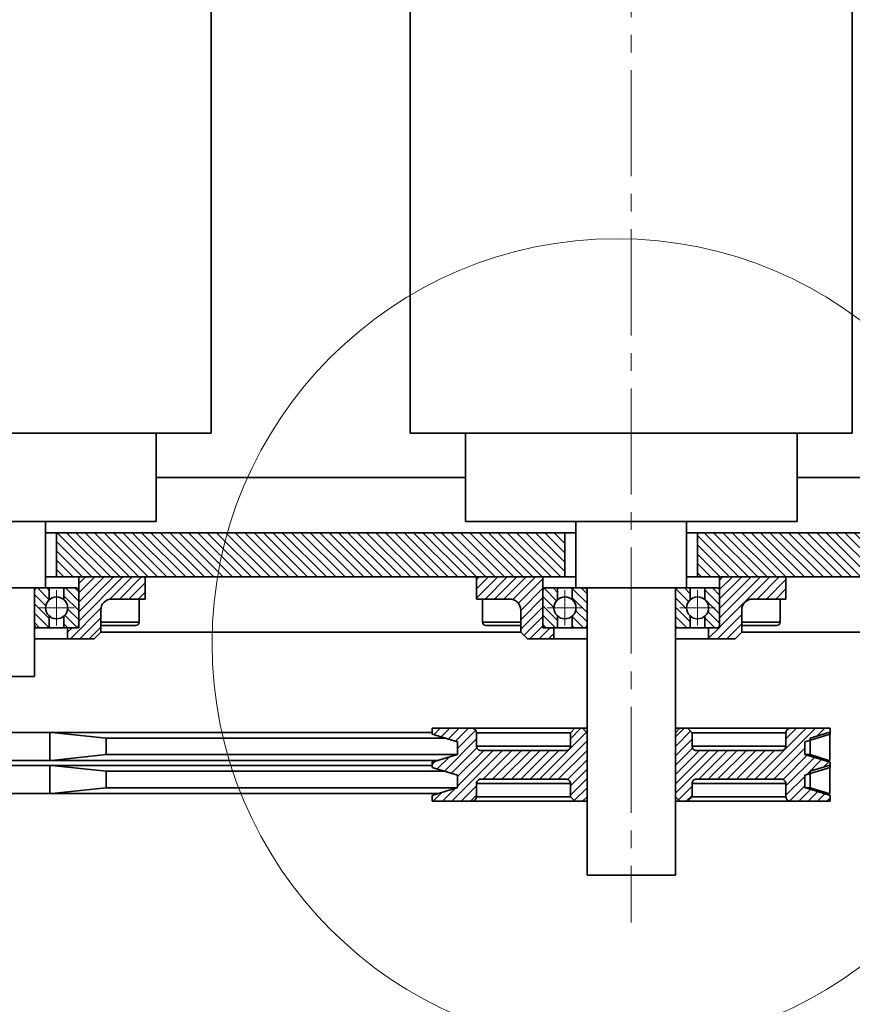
# Model space of a CAD drawing. Header units: millimetres. Extents: x -14862 to 14862, y -10512 to 10512.
# Tile 31 of 199: x -5231 to -4854, y -2929 to -2484. Entities that reach past the tile are written whole.
import ezdxf
from ezdxf.enums import TextEntityAlignment as Align

# ---------------------------------------------------------------- set-up
doc = ezdxf.new("R2010")
doc.units = ezdxf.units.MM
doc.header["$LTSCALE"] = 4
doc.linetypes.add('点画线', pattern=[18, 12, -2, 2, -2])
doc.layers.get('0').update_dxf_attribs({"lineweight": 18})
for name, color, linetype, lineweight in [('中心线层', 1, '点画线', 18), ('几何体', 7, 'Continuous', 35), ('剖面线层', 4, 'Continuous', 18), ('尺寸线层', 3, 'Continuous', 18), ('细实线层', 7, 'Continuous', 18)]:
    doc.layers.add(name, color=color, linetype=linetype, lineweight=lineweight)
doc.styles.add('标准', font='txt', dxfattribs={"width": 0.667})
doc.dimstyles.new('GB_尺寸', dxfattribs={"dimtxt": 3.5, "dimasz": 4, "dimexe": 2, "dimexo": 0, "dimtad": 1, "dimdsep": 46, "dimtxsty": '标准', "dimblk": '_CAXARROW', "dimcen": 0, "dimdle": 8, "dimazin": 2, "dimtfac": 0.7071067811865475, "dimtdec": 3, "dimtmove": 2, "dimatfit": 3, "dimfxl": 0, "dimfrac": 2, "dimtolj": 1, "dimarcsym": 0})
pattern_1 = [(135, (0, 0), (-2.121320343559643, -2.121320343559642), [])]
pattern_2 = [(45, (0, 0), (-2.121320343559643, 2.121320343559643), [])]

# ---------------------------------------------------------------- blocks, each defined once
blk = doc.blocks.new('*X153')
at = {"layer": '尺寸线层'}
for points in [[(-6748.859211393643, -3869.613896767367), (-6648.859211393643, -3882.113896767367), (-6648.859211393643, -3857.113896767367)], [(-3793.859249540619, -3869.613896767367), (-3893.859249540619, -3882.113896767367), (-3893.859249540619, -3857.113896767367)]]:
    blk.add_hatch(color=0, dxfattribs=at).paths.add_polyline_path(points, flags=0)
at = {"layer": '尺寸线层', "color": 0}
for p, q in [((-6748.859211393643, -1465.880196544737), (-6748.859211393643, -3919.613896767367)), ((-3793.859249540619, -2668.380212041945), (-3793.859249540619, -3919.613896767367)), ((-3793.859249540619, -3869.613896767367), (-6748.859211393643, -3869.613896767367))]:
    blk.add_line(p, q, dxfattribs=at)
at = {"layer": '尺寸线层', "color": 0, "insert": (-5245.645714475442, -3810.727723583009), "char_height": 87.5, "width": 340.002318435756, "attachment_point": 5, "line_spacing_factor": 1.150569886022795, "style": '标准'}
blk.add_mtext('\\T1.1;2955', dxfattribs=at)
blk = doc.blocks.new('_CAXARROW')
blk.add_hatch(color=0).paths.add_polyline_path([(0, 0), (-1, 0.125), (-1, -0.125)], flags=0)
blk = doc.blocks.new('*X154')
at = {"layer": '尺寸线层'}
for points in [[(-7288.85917324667, -4141.05043083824), (-7188.85917324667, -4128.55043083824), (-7188.85917324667, -4153.55043083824)], [(-2288.859411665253, -4141.05043083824), (-2388.859411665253, -4128.55043083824), (-2388.859411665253, -4153.55043083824)]]:
    blk.add_hatch(color=0, dxfattribs=at).paths.add_polyline_path(points, flags=0)
at = {"layer": '尺寸线层', "color": 0}
for p, q in [((-7288.85917324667, -1465.880196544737), (-7288.85917324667, -4191.05043083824)), ((-2288.859411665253, -1465.880196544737), (-2288.859411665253, -4191.05043083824)), ((-7288.85917324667, -4141.05043083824), (-2288.859411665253, -4141.05043083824))]:
    blk.add_line(p, q, dxfattribs=at)
at = {"layer": '尺寸线层', "color": 0, "insert": (-4788.85929195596, -4082.164257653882), "char_height": 87.5, "width": 340.654413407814, "attachment_point": 5, "line_spacing_factor": 1.150569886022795, "style": '标准'}
blk.add_mtext('\\T1.1;5000', dxfattribs=at)
blk = doc.blocks.new('*X155')
at = {"layer": '尺寸线层'}
for points in [[(-11533.85905880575, -4572.856782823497), (-11433.85905880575, -4560.356782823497), (-11433.85905880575, -4585.356782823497)], [(-2288.859411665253, -4572.856782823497), (-2388.859411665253, -4560.356782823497), (-2388.859411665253, -4585.356782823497)]]:
    blk.add_hatch(color=0, dxfattribs=at).paths.add_polyline_path(points, flags=0)
at = {"layer": '尺寸线层', "color": 0}
for p, q in [((-2288.859411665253, -1465.880196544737), (-2288.859411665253, -4622.856782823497)), ((-11533.85905880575, -2690.880190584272), (-11533.85905880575, -4622.856782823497)), ((-11533.85905880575, -4572.856782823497), (-2288.859411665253, -4572.856782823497))]:
    blk.add_line(p, q, dxfattribs=at)
at = {"layer": '尺寸线层', "color": 0, "insert": (-6911.359234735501, -4513.97060963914), "char_height": 87.5, "width": 341.3065083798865, "attachment_point": 5, "line_spacing_factor": 1.150569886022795, "style": '标准'}
blk.add_mtext('\\T1.1;9245', dxfattribs=at)
blk = doc.blocks.new('*X162')
at = {"layer": '细实线层', "color": 0, "linetype": 'ByBlock', "lineweight": -2}
for p, q in [((144.6367356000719, -112.2446746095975), (315.6215580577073, -244.9366610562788)), ((315.6215580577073, -244.9366610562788), (404.904030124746, -244.9366610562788))]:
    blk.add_line(p, q, dxfattribs=at)
blk.add_circle((0, 0), 183.0809991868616, dxfattribs=at)
at = {"layer": '尺寸线层', "color": 0, "linetype": 'ByBlock', "lineweight": -2, "style": '标准', "width": 0.667}
blk.add_text('B', height=62.5, dxfattribs=at).set_placement((360.2627940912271, -163.6866610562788), align=Align.TOP_CENTER)

msp = doc.modelspace()

# ---------------------------------------------------------------- hatches: boundary and pattern name
at = {"layer": '剖面线层'}
h = msp.add_hatch(dxfattribs=at)
h.set_pattern_fill('无图案', color=256, style=0, pattern_type=0)
h.set_pattern_definition(pattern_1)
h.paths.add_polyline_path([(-6229.873463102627, -2735.880177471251), (-6229.873463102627, -2715.880196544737), (-6143.859669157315, -2715.880196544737), (-6143.859669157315, -2735.880177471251), (-6153.858944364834, -2735.880177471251), (-6183.859631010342, -2735.880177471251)], flags=0)
h.paths.add_polyline_path([(-6083.859249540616, -2735.880177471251), (-6083.859249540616, -2715.880196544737), (-5853.859707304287, -2715.880196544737), (-5853.859707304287, -2735.880177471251), (-5863.858982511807, -2735.880177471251), (-5893.859669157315, -2735.880177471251), (-6043.859287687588, -2735.880177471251), (-6073.85902065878, -2735.880177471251)], flags=0)
h.paths.add_polyline_path([(-5793.859287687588, -2735.880177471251), (-5793.859287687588, -2715.880196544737), (-5563.85974545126, -2715.880196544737), (-5563.85974545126, -2735.880177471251), (-5573.85902065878, -2735.880177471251), (-5603.859707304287, -2735.880177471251), (-5753.859325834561, -2735.880177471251), (-5783.859058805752, -2735.880177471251)], flags=0)
h.paths.add_polyline_path([(-5503.859325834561, -2735.880177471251), (-5503.859325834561, -2715.880196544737), (-5273.858829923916, -2715.880196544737), (-5273.858829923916, -2735.880177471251), (-5283.859058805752, -2735.880177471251), (-5313.85974545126, -2735.880177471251), (-5463.859363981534, -2735.880177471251), (-5493.859096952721, -2735.880177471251)], flags=0)
h.paths.add_polyline_path([(-5213.859363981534, -2735.880177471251), (-5213.859363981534, -2715.880196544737), (-4983.858868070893, -2715.880196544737), (-4983.858868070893, -2735.880177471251), (-4993.859096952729, -2735.880177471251), (-5023.85882992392, -2735.880177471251), (-5173.859402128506, -2735.880177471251), (-5203.859135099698, -2735.880177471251)], flags=0)
h.paths.add_polyline_path([(-4923.85940212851, -2735.880177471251), (-4923.85940212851, -2715.880196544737), (-4788.57879299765, -2715.880196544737), (-4788.57879299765, -2735.880177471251), (-4883.859440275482, -2735.880177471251), (-4913.859173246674, -2735.880177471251)], flags=0)
h = msp.add_hatch(dxfattribs=at)
h.set_pattern_fill('无图案', color=256, style=0, pattern_type=0)
h.set_pattern_definition(pattern_2)
edge = h.paths.add_edge_path(flags=0)
edge.add_line((-5203.85902065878, -2757.780175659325), (-5203.85902065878, -2741.98017642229))
edge.add_line((-5203.85902065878, -2741.98017642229), (-5203.85902065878, -2735.880177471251))
edge.add_line((-5203.85902065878, -2735.880177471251), (-5173.859287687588, -2735.880177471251))
edge.add_line((-5173.859287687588, -2735.880177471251), (-5173.859287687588, -2745.880227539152))
edge.add_line((-5173.859287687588, -2745.880227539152), (-5176.522900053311, -2745.880227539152))
edge.add_line((-5176.522900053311, -2745.880227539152), (-5188.859631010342, -2745.880227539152))
edge.add_arc((-5188.859168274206, -2750.880804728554), 5.000577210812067, 90.0053019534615, 179.9933320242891)
edge.add_line((-5193.859745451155, -2750.880222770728), (-5193.85974545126, -2756.380181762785))
edge.add_line((-5193.85974545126, -2756.380181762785), (-5193.85974545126, -2757.625442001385))
edge.add_line((-5193.85974545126, -2757.625442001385), (-5193.85974545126, -2760.880213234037))
edge.add_line((-5193.85974545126, -2760.880213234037), (-5195.859282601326, -2762.880187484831))
edge.add_line((-5195.859282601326, -2762.880187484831), (-5196.859051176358, -2763.880174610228))
edge.add_line((-5196.859051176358, -2763.880174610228), (-5208.859135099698, -2763.880174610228))
edge.add_line((-5208.859135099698, -2763.880174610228), (-5208.859135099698, -2758.880179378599))
edge.add_line((-5208.859135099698, -2758.880179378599), (-5204.959560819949, -2758.880179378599))
edge.add_line((-5204.959560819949, -2758.880179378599), (-5203.85902065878, -2758.880179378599))
edge.add_line((-5203.85902065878, -2758.880179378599), (-5203.85902065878, -2757.780175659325))
h = msp.add_hatch(dxfattribs=at)
h.set_pattern_fill('无图案', color=256, style=0, pattern_type=0)
h.set_pattern_definition(pattern_2)
edge = h.paths.add_edge_path(flags=0)
edge.add_line((-4993.859478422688, -2757.780175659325), (-4993.859478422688, -2741.98017642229))
edge.add_line((-4993.859478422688, -2741.98017642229), (-4993.859478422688, -2735.880177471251))
edge.add_line((-4993.859478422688, -2735.880177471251), (-5023.859211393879, -2735.880177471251))
edge.add_line((-5023.859211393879, -2735.880177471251), (-5023.859211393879, -2745.880227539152))
edge.add_line((-5023.859211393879, -2745.880227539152), (-5021.195599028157, -2745.880227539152))
edge.add_line((-5021.195599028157, -2745.880227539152), (-5008.858868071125, -2745.880227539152))
edge.add_arc((-5008.859330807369, -2750.880804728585), 5.00057721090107, 0.00666797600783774, 89.9946980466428)
edge.add_line((-5003.858753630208, -2750.880222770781), (-5003.858753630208, -2756.380181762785))
edge.add_line((-5003.858753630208, -2756.380181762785), (-5003.858753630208, -2757.625442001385))
edge.add_line((-5003.858753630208, -2757.625442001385), (-5003.858753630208, -2760.880213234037))
edge.add_line((-5003.858753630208, -2760.880213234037), (-5001.859216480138, -2762.880187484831))
edge.add_line((-5001.859216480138, -2762.880187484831), (-5000.85944790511, -2763.880174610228))
edge.add_line((-5000.85944790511, -2763.880174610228), (-4988.85936398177, -2763.880174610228))
edge.add_line((-4988.85936398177, -2763.880174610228), (-4988.85936398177, -2758.880179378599))
edge.add_line((-4988.85936398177, -2758.880179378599), (-4992.758938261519, -2758.880179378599))
edge.add_line((-4992.758938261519, -2758.880179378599), (-4993.859478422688, -2758.880179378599))
edge.add_line((-4993.859478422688, -2758.880179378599), (-4993.859478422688, -2757.780175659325))
h = msp.add_hatch(dxfattribs=at)
h.set_pattern_fill('无图案', color=256, style=0, pattern_type=0)
h.set_pattern_definition(pattern_2)
edge = h.paths.add_edge_path(flags=0)
edge.add_line((-4913.859020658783, -2757.780175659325), (-4913.859020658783, -2741.98017642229))
edge.add_line((-4913.859020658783, -2741.98017642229), (-4913.859020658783, -2735.880177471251))
edge.add_line((-4913.859020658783, -2735.880177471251), (-4883.859287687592, -2735.880177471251))
edge.add_line((-4883.859287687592, -2735.880177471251), (-4883.859287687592, -2745.880227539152))
edge.add_line((-4883.859287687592, -2745.880227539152), (-4886.522900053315, -2745.880227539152))
edge.add_line((-4886.522900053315, -2745.880227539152), (-4898.859631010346, -2745.880227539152))
edge.add_arc((-4898.859168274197, -2750.880804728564), 5.000577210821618, 90.00530195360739, 179.9933320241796)
edge.add_line((-4903.859745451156, -2750.880222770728), (-4903.859745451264, -2756.380181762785))
edge.add_line((-4903.859745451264, -2756.380181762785), (-4903.859745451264, -2757.625442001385))
edge.add_line((-4903.859745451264, -2757.625442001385), (-4903.859745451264, -2760.880213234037))
edge.add_line((-4903.859745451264, -2760.880213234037), (-4905.859282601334, -2762.880187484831))
edge.add_line((-4905.859282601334, -2762.880187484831), (-4906.859051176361, -2763.880174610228))
edge.add_line((-4906.859051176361, -2763.880174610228), (-4918.859135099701, -2763.880174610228))
edge.add_line((-4918.859135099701, -2763.880174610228), (-4918.859135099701, -2758.880179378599))
edge.add_line((-4918.859135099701, -2758.880179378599), (-4914.959560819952, -2758.880179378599))
edge.add_line((-4914.959560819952, -2758.880179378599), (-4913.859020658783, -2758.880179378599))
edge.add_line((-4913.859020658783, -2758.880179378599), (-4913.859020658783, -2757.780175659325))
h = msp.add_hatch(dxfattribs=at)
h.set_pattern_fill('无图案', color=256, style=0, pattern_type=0)
h.set_pattern_definition(pattern_1)
edge = h.paths.add_edge_path(flags=0)
edge.add_line((-5223.85881710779, -2757.780175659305), (-5223.85881710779, -2741.980176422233))
edge.add_line((-5223.85881710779, -2741.980176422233), (-5223.85881710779, -2740.880172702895))
edge.add_line((-5223.85881710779, -2740.880172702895), (-5222.759230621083, -2740.880172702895))
edge.add_arc((-5222.760103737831, -2741.978886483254), 1.098714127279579, 89.95446867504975, 180.0672677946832)
edge.add_line((-5223.858817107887, -2741.980176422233), (-5223.85881710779, -2740.880172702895))
edge.add_line((-5223.85881710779, -2740.880172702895), (-5222.759230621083, -2740.880172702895))
edge.add_line((-5222.759230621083, -2740.880172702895), (-5217.19263363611, -2740.880172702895))
edge.add_line((-5217.19263363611, -2740.880172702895), (-5217.19263363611, -2746.166615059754))
edge.add_arc((-5213.859205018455, -2749.880205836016), 4.990240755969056, 131.9120853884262, 180.0000000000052)
edge.add_arc((-5213.859205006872, -2749.880205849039), 4.990240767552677, 179.9999998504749, 228.0879152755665)
edge.add_line((-5217.192633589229, -2753.593796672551), (-5217.19263363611, -2758.880179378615))
edge.add_line((-5217.19263363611, -2758.880179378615), (-5218.858702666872, -2758.880179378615))
edge.add_line((-5218.858702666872, -2758.880179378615), (-5222.759230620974, -2758.880179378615))
edge.add_arc((-5222.760205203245, -2757.781567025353), 1.098612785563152, 179.9274362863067, 270.0508272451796)
h = msp.add_hatch(dxfattribs=at)
h.set_pattern_fill('无图案', color=256, style=0, pattern_type=0)
h.set_pattern_definition(pattern_1)
edge = h.paths.add_edge_path(flags=0)
edge.add_line((-5203.859592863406, -2757.780175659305), (-5203.859592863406, -2741.980176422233))
edge.add_line((-5203.859592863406, -2741.980176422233), (-5203.859592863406, -2740.880172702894))
edge.add_line((-5203.859592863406, -2740.880172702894), (-5204.959179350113, -2740.880172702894))
edge.add_arc((-5204.958306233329, -2741.978886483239), 1.098714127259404, 359.9327322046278, 450.0455313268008)
edge.add_line((-5203.859592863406, -2741.980176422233), (-5203.859592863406, -2740.880172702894))
edge.add_line((-5203.859592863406, -2740.880172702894), (-5204.959179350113, -2740.880172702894))
edge.add_line((-5204.959179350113, -2740.880172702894), (-5210.525776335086, -2740.880172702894))
edge.add_line((-5210.525776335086, -2740.880172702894), (-5210.525776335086, -2746.166615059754))
edge.add_arc((-5213.859204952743, -2749.88020583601), 4.990240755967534, 0, 48.08791469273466)
edge.add_arc((-5213.859204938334, -2749.880205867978), 4.990240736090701, 311.912084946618, 359.9999999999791)
edge.add_line((-5210.525776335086, -2753.593796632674), (-5210.525776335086, -2758.880179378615))
edge.add_line((-5210.525776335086, -2758.880179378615), (-5208.859707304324, -2758.880179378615))
edge.add_line((-5208.859707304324, -2758.880179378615), (-5204.959179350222, -2758.880179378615))
edge.add_arc((-5204.958204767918, -2757.781567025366), 1.098612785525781, 269.949172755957, 360.0725637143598)
h = msp.add_hatch(dxfattribs=at)
h.set_pattern_fill('无图案', color=256, style=0, pattern_type=0)
h.set_pattern_definition(pattern_1)
edge = h.paths.add_edge_path(flags=0)
edge.add_line((-4993.858982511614, -2757.780175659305), (-4993.858982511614, -2741.980176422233))
edge.add_line((-4993.858982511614, -2741.980176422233), (-4993.858982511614, -2740.880172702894))
edge.add_line((-4993.858982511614, -2740.880172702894), (-4992.759396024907, -2740.880172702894))
edge.add_arc((-4992.760269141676, -2741.978886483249), 1.098714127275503, 89.95446867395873, 180.067267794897)
edge.add_line((-4993.858982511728, -2741.980176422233), (-4993.858982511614, -2740.880172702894))
edge.add_line((-4993.858982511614, -2740.880172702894), (-4992.759396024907, -2740.880172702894))
edge.add_line((-4992.759396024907, -2740.880172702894), (-4987.192799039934, -2740.880172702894))
edge.add_line((-4987.192799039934, -2740.880172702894), (-4987.192799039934, -2746.166615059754))
edge.add_arc((-4983.859370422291, -2749.880205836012), 4.990240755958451, 131.9120853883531, 180.000000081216)
edge.add_arc((-4983.859370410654, -2749.880205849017), 4.990240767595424, 179.9999999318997, 228.0879151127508)
edge.add_line((-4987.192799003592, -2753.593796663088), (-4987.192799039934, -2758.880179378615))
edge.add_line((-4987.192799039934, -2758.880179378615), (-4988.858868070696, -2758.880179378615))
edge.add_line((-4988.858868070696, -2758.880179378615), (-4992.759396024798, -2758.880179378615))
edge.add_arc((-4992.760370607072, -2757.781567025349), 1.098612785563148, 179.9274362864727, 270.0508272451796)
h = msp.add_hatch(dxfattribs=at)
h.set_pattern_fill('无图案', color=256, style=0, pattern_type=0)
h.set_pattern_definition(pattern_1)
edge = h.paths.add_edge_path(flags=0)
edge.add_line((-4973.85975826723, -2757.780175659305), (-4973.85975826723, -2741.980176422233))
edge.add_line((-4973.85975826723, -2741.980176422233), (-4973.85975826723, -2740.880172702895))
edge.add_line((-4973.85975826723, -2740.880172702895), (-4974.959344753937, -2740.880172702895))
edge.add_arc((-4974.958471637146, -2741.978886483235), 1.098714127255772, 359.9327322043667, 450.0455313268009)
edge.add_line((-4973.85975826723, -2741.980176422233), (-4973.85975826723, -2740.880172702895))
edge.add_line((-4973.85975826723, -2740.880172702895), (-4974.959344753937, -2740.880172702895))
edge.add_line((-4974.959344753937, -2740.880172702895), (-4980.52594173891, -2740.880172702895))
edge.add_line((-4980.52594173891, -2740.880172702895), (-4980.52594173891, -2746.166615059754))
edge.add_arc((-4983.859370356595, -2749.880205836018), 4.990240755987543, 5.221211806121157e-12, 48.08791469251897)
edge.add_arc((-4983.859370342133, -2749.880205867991), 4.990240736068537, 311.9120849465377, 360.0000000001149)
edge.add_line((-4980.52594173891, -2753.593796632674), (-4980.52594173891, -2758.880179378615))
edge.add_line((-4980.52594173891, -2758.880179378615), (-4978.859872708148, -2758.880179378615))
edge.add_line((-4978.859872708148, -2758.880179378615), (-4974.959344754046, -2758.880179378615))
edge.add_arc((-4974.958370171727, -2757.781567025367), 1.09861278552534, 269.9491727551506, 360.0725637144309)
h = msp.add_hatch(dxfattribs=at)
h.set_pattern_fill('无图案', color=256, style=0, pattern_type=0)
h.set_pattern_definition(pattern_1)
edge = h.paths.add_edge_path(flags=0)
edge.add_line((-4933.858817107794, -2757.780175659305), (-4933.858817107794, -2741.980176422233))
edge.add_line((-4933.858817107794, -2741.980176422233), (-4933.858817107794, -2740.880172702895))
edge.add_line((-4933.858817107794, -2740.880172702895), (-4932.759230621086, -2740.880172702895))
edge.add_arc((-4932.760103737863, -2741.978886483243), 1.098714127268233, 89.954468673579, 180.0672677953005)
edge.add_line((-4933.858817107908, -2741.980176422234), (-4933.858817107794, -2740.880172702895))
edge.add_line((-4933.858817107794, -2740.880172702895), (-4932.759230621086, -2740.880172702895))
edge.add_line((-4932.759230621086, -2740.880172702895), (-4927.192633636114, -2740.880172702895))
edge.add_line((-4927.192633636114, -2740.880172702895), (-4927.192633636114, -2746.166615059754))
edge.add_arc((-4923.859205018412, -2749.880205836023), 4.990240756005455, 131.9120853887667, 179.9999999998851)
edge.add_arc((-4923.859205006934, -2749.880205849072), 4.990240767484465, 179.9999998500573, 228.0879152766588)
edge.add_line((-4927.192633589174, -2753.593796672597), (-4927.192633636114, -2758.880179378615))
edge.add_line((-4927.192633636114, -2758.880179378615), (-4928.858702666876, -2758.880179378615))
edge.add_line((-4928.858702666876, -2758.880179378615), (-4932.759230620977, -2758.880179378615))
edge.add_arc((-4932.760205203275, -2757.781567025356), 1.098612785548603, 179.9274362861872, 270.0508272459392)
h = msp.add_hatch(dxfattribs=at)
h.set_pattern_fill('无图案', color=256, style=0, pattern_type=0)
h.set_pattern_definition(pattern_1)
edge = h.paths.add_edge_path(flags=0)
edge.add_line((-4913.859592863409, -2757.780175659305), (-4913.859592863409, -2741.980176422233))
edge.add_line((-4913.859592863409, -2741.980176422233), (-4913.859592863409, -2740.880172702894))
edge.add_line((-4913.859592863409, -2740.880172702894), (-4914.959179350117, -2740.880172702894))
edge.add_arc((-4914.958306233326, -2741.978886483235), 1.098714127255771, 359.9327322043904, 450.0455313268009)
edge.add_line((-4913.859592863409, -2741.980176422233), (-4913.859592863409, -2740.880172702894))
edge.add_line((-4913.859592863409, -2740.880172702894), (-4914.959179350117, -2740.880172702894))
edge.add_line((-4914.959179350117, -2740.880172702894), (-4920.525776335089, -2740.880172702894))
edge.add_line((-4920.525776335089, -2740.880172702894), (-4920.525776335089, -2746.166615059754))
edge.add_arc((-4923.859204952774, -2749.880205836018), 4.990240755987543, 5.221211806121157e-12, 48.08791469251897)
edge.add_arc((-4923.859204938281, -2749.880205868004), 4.990240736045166, 311.9120849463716, 360.0000000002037)
edge.add_line((-4920.525776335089, -2753.593796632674), (-4920.525776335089, -2758.880179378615))
edge.add_line((-4920.525776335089, -2758.880179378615), (-4918.859707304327, -2758.880179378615))
edge.add_line((-4918.859707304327, -2758.880179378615), (-4914.959179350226, -2758.880179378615))
edge.add_arc((-4914.958204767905, -2757.781567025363), 1.098612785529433, 269.9491727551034, 360.0725637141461)
h = msp.add_hatch(dxfattribs=at)
h.set_pattern_fill('无图案', color=256, style=0, pattern_type=0)
h.set_pattern_definition(pattern_2)
edge = h.paths.add_edge_path(flags=0)
edge.add_line((-5043.859287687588, -2821.200173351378), (-5043.859287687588, -2819.720964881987))
edge.add_line((-5043.859287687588, -2819.720964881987), (-5041.109273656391, -2818.880181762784))
edge.add_line((-5041.109273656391, -2818.880181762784), (-5032.647901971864, -2816.293220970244))
edge.add_line((-5032.647901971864, -2816.293220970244), (-5032.409473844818, -2816.220324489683))
edge.add_line((-5032.409473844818, -2816.220324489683), (-5032.409473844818, -2810.540061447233))
edge.add_line((-5032.409473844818, -2810.540061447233), (-5038.142938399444, -2808.787124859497))
edge.add_line((-5038.142938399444, -2808.787124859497), (-5043.859287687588, -2807.03942105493))
edge.add_line((-5043.859287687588, -2807.03942105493), (-5043.859287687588, -2806.200187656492))
edge.add_line((-5043.859287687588, -2806.200187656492), (-5043.859287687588, -2804.380219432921))
edge.add_line((-5043.859287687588, -2804.380219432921), (-5025.85963863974, -2804.380219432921))
edge.add_arc((-5025.860078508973, -2806.381468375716), 2.001248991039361, 0.03649444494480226, 89.98740653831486)
edge.add_line((-5023.85882992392, -2806.380193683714), (-5023.85882992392, -2812.380176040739))
edge.add_arc((-5021.85920954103, -2812.380589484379), 1.999620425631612, 179.9881534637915, 270.0067237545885)
edge.add_line((-5021.858974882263, -2814.380209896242), (-4983.359142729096, -2814.380209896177))
edge.add_arc((-4983.35890807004, -2812.380589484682), 1.999620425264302, 269.9932762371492, 360.0118465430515)
edge.add_line((-4981.359287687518, -2812.380176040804), (-4981.359287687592, -2806.380193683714))
edge.add_line((-4981.359287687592, -2806.380193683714), (-4979.359432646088, -2804.380219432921))
edge.add_line((-4979.359432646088, -2804.380219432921), (-4975.859447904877, -2804.380219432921))
edge.add_line((-4975.859447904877, -2804.380219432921), (-4973.859592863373, -2806.380193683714))
edge.add_line((-4973.859592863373, -2806.380193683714), (-4973.859592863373, -2835.380177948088))
edge.add_line((-4973.859592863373, -2835.380177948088), (-4975.859447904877, -2837.380211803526))
edge.add_line((-4975.859447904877, -2837.380211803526), (-4979.359432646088, -2837.380211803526))
edge.add_line((-4979.359432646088, -2837.380211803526), (-4981.359287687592, -2835.380177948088))
edge.add_line((-4981.359287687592, -2835.380177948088), (-4981.359287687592, -2829.380195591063))
edge.add_arc((-4983.358806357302, -2829.379740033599), 1.999518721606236, 359.9869460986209, 450.0096386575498)
edge.add_line((-4983.359142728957, -2827.380221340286), (-5021.858974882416, -2827.380221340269))
edge.add_arc((-5021.859311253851, -2829.379740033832), 1.999518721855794, 89.99036134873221, 180.0130538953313)
edge.add_line((-5023.858829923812, -2829.380195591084), (-5023.85882992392, -2835.380177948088))
edge.add_arc((-5025.86007848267, -2835.378962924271), 2.001248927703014, 270.0125927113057, 359.965213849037)
edge.add_line((-5025.85963863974, -2837.380211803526), (-5043.859287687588, -2837.380211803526))
edge.add_line((-5043.859287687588, -2837.380211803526), (-5043.859287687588, -2834.720950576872))
edge.add_line((-5043.859287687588, -2834.720950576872), (-5041.109421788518, -2833.880227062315))
edge.add_line((-5041.109421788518, -2833.880227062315), (-5032.647876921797, -2831.29325736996))
edge.add_line((-5032.647876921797, -2831.29325736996), (-5032.409473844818, -2831.220369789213))
edge.add_line((-5032.409473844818, -2831.220369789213), (-5032.409473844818, -2825.540047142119))
edge.add_line((-5032.409473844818, -2825.540047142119), (-5038.14294674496, -2823.787137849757))
edge.add_line((-5038.14294674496, -2823.787137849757), (-5043.859287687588, -2822.03946635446))
edge.add_line((-5043.859287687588, -2822.03946635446), (-5043.859287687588, -2821.200173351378))
edge = h.paths.add_edge_path(flags=0)
edge.add_line((-4933.859631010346, -2835.380177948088), (-4933.859631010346, -2806.380193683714))
edge.add_line((-4933.859631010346, -2806.380193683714), (-4931.858822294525, -2804.380219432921))
edge.add_line((-4931.858822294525, -2804.380219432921), (-4928.358837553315, -2804.380219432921))
edge.add_line((-4928.358837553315, -2804.380219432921), (-4926.358982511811, -2806.380193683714))
edge.add_line((-4926.358982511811, -2806.380193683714), (-4926.358982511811, -2812.380176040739))
edge.add_arc((-4924.359362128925, -2812.380589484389), 1.999620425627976, 179.9881534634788, 270.0067237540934)
edge.add_line((-4924.359127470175, -2814.380209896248), (-4885.859295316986, -2814.380209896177))
edge.add_arc((-4885.859060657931, -2812.380589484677), 1.999620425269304, 269.9932762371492, 360.0118465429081)
edge.add_line((-4883.859440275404, -2812.380176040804), (-4883.859440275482, -2806.380193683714))
edge.add_arc((-4881.859819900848, -2806.379839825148), 1.999620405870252, 89.99327601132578, 180.010139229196)
edge.add_line((-4881.859585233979, -2804.380219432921), (-4863.858982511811, -2804.380219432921))
edge.add_line((-4863.858982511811, -2804.380219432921), (-4863.858982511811, -2807.03942105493))
edge.add_line((-4863.858982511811, -2807.03942105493), (-4864.08214230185, -2807.107643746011))
edge.add_line((-4864.08214230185, -2807.107643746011), (-4864.08214230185, -2806.200187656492))
edge.add_line((-4864.08214230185, -2806.200187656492), (-4864.399715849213, -2806.200187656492))
edge.add_line((-4864.399715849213, -2806.200187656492), (-4872.861668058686, -2808.787208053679))
edge.add_line((-4872.861668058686, -2808.787208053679), (-4872.861668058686, -2809.791652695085))
edge.add_line((-4872.861668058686, -2809.791652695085), (-4875.3097500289, -2810.540061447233))
edge.add_line((-4875.3097500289, -2810.540061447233), (-4875.3097500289, -2816.220324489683))
edge.add_line((-4875.3097500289, -2816.220324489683), (-4875.071302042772, -2816.293220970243))
edge.add_line((-4875.071302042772, -2816.293220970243), (-4866.609225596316, -2818.880181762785))
edge.add_line((-4866.609225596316, -2818.880181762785), (-4863.858982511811, -2819.720964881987))
edge.add_line((-4863.858982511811, -2819.720964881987), (-4863.858982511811, -2822.03946635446))
edge.add_line((-4863.858982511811, -2822.03946635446), (-4864.08214230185, -2822.107687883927))
edge.add_line((-4864.08214230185, -2822.107687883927), (-4864.08214230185, -2821.200173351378))
edge.add_line((-4864.08214230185, -2821.200173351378), (-4864.399715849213, -2821.200173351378))
edge.add_line((-4864.399715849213, -2821.200173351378), (-4872.861668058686, -2823.787193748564))
edge.add_line((-4872.861668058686, -2823.787193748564), (-4872.861668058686, -2824.791651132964))
edge.add_line((-4872.861668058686, -2824.791651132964), (-4875.3097500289, -2825.540047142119))
edge.add_line((-4875.3097500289, -2825.540047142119), (-4875.3097500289, -2831.220369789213))
edge.add_line((-4875.3097500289, -2831.220369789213), (-4875.071345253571, -2831.293251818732))
edge.add_line((-4875.071345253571, -2831.293251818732), (-4866.60907745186, -2833.880227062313))
edge.add_line((-4866.60907745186, -2833.880227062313), (-4863.858982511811, -2834.720950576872))
edge.add_line((-4863.858982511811, -2834.720950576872), (-4863.858982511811, -2837.380211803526))
edge.add_line((-4863.858982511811, -2837.380211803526), (-4881.859585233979, -2837.380211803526))
edge.add_arc((-4881.859819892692, -2835.380591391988), 1.999620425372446, 179.9881534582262, 270.0067237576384)
edge.add_line((-4883.859440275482, -2835.380177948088), (-4883.859440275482, -2829.380195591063))
edge.add_arc((-4885.858958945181, -2829.379740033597), 1.999518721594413, 359.9869460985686, 450.0096386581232)
edge.add_line((-4885.859295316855, -2827.380221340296), (-4924.359127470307, -2827.380221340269))
edge.add_arc((-4924.359463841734, -2829.379740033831), 1.999518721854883, 89.99036134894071, 180.0130538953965)
edge.add_line((-4926.358982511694, -2829.380195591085), (-4926.358982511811, -2835.380177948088))
edge.add_line((-4926.358982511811, -2835.380177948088), (-4928.358837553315, -2837.380211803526))
edge.add_line((-4928.358837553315, -2837.380211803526), (-4931.858822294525, -2837.380211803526))
edge.add_line((-4931.858822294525, -2837.380211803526), (-4933.859631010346, -2835.380177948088))

# ---------------------------------------------------------------- linework, layer by layer
at = {"layer": '中心线层'}
for p, q in [((-4953.859249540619, -58.60283655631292), (-4953.859249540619, -2892.205414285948)), ((-5213.859204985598, -2757.870446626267), (-5213.859204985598, -2741.889965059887)), ((-4983.859370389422, -2757.870446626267), (-4983.859370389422, -2741.889965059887)), ((-4923.859204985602, -2757.870446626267), (-4923.859204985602, -2741.889965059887)), ((-5205.868964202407, -2749.880205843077), (-5221.849445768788, -2749.880205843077)), ((-4991.849611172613, -2749.880205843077), (-4975.869129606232, -2749.880205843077)), ((-4915.868964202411, -2749.880205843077), (-4931.849445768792, -2749.880205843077))]:
    msp.add_line(p, q, dxfattribs=at)
at = {"layer": '几何体'}
for p, q in [((-5143.859669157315, -2670.880209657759), (-5143.859669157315, -270.8802036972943)), ((-5053.859516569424, -270.8802036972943), (-5053.859516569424, -2670.880209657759)), ((-4853.859707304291, -2670.880209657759), (-4853.859707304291, -270.8802036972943)), ((-5143.859669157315, -2670.880209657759), (-5343.859478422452, -2670.880209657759)), ((-5168.859287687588, -2710.880201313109), (-5168.859287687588, -2670.880209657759)), ((-4853.859707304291, -2670.880209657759), (-5053.859516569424, -2670.880209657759)), ((-5028.858944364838, -2670.880209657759), (-5028.858944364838, -2710.880201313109)), ((-4878.859325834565, -2710.880201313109), (-4878.859325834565, -2670.880209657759)), ((-5028.858944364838, -2690.880190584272), (-5168.859287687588, -2690.880190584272)), ((-4788.57879299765, -2690.880190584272), (-4878.859325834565, -2690.880190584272)), ((-5268.186375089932, -2710.880201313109), (-5168.859287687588, -2710.880201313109)), ((-5218.859478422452, -2740.880172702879), (-5218.859478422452, -2710.880201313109)), ((-5028.858944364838, -2710.880201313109), (-4978.186413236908, -2710.880201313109)), ((-4978.859707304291, -2710.880201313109), (-4978.859707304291, -2740.880172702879)), ((-4978.186413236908, -2710.880201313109), (-4878.859325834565, -2710.880201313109)), ((-4928.859516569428, -2740.880172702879), (-4928.859516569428, -2710.880201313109)), ((-5218.859478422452, -2715.880196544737), (-5213.859363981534, -2715.880196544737)), ((-5213.859363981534, -2715.880196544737), (-5213.859363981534, -2735.880177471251)), ((-4983.858868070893, -2715.880196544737), (-5213.859363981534, -2715.880196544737)), ((-4983.858868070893, -2735.880177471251), (-4983.858868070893, -2715.880196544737)), ((-4983.858868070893, -2715.880196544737), (-4978.859707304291, -2715.880196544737)), ((-4928.859516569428, -2715.880196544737), (-4923.85940212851, -2715.880196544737)), ((-4923.85940212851, -2715.880196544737), (-4923.85940212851, -2735.880177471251)), ((-4788.57879299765, -2715.880196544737), (-4923.85940212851, -2715.880196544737)), ((-5218.859478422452, -2735.880177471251), (-5213.859363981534, -2735.880177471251)), ((-4983.858868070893, -2735.880177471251), (-5213.859363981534, -2735.880177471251)), ((-5203.859135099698, -2758.880179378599), (-5203.859135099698, -2735.880177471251)), ((-5173.859402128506, -2735.880177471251), (-5203.859135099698, -2735.880177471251)), ((-5173.859402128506, -2735.880177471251), (-5173.859402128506, -2745.880227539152)), ((-5023.85882992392, -2745.880227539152), (-5023.85882992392, -2735.880177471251)), ((-4993.859096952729, -2735.880177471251), (-5023.85882992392, -2735.880177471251)), ((-4993.859096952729, -2735.880177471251), (-4993.859096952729, -2758.880179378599)), ((-4983.858868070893, -2735.880177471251), (-4978.859707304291, -2735.880177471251)), ((-4928.859516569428, -2735.880177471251), (-4923.85940212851, -2735.880177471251)), ((-4788.57879299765, -2735.880177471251), (-4923.85940212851, -2735.880177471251)), ((-4913.859173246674, -2758.880179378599), (-4913.859173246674, -2735.880177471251)), ((-4883.859440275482, -2735.880177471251), (-4913.859173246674, -2735.880177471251)), ((-4883.859440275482, -2735.880177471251), (-4883.859440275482, -2745.880227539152)), ((-5218.859478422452, -2740.880172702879), (-5268.859669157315, -2740.880172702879)), ((-5223.859592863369, -2780.880194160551), (-5223.859592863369, -2740.880172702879)), ((-5223.859592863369, -2741.980176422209), (-5223.859592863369, -2757.780175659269)), ((-5217.192455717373, -2740.880172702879), (-5218.859478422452, -2740.880172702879)), ((-5217.192913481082, -2740.880172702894), (-5217.192913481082, -2746.166866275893)), ((-5217.192455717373, -2740.880172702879), (-5210.526272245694, -2740.880172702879)), ((-5204.95967526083, -2740.880172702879), (-5210.526272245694, -2740.880172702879)), ((-5210.525776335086, -2746.166615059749), (-5210.525776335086, -2740.880172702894)), ((-5203.859135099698, -2757.780175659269), (-5203.859135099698, -2741.980176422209)), ((-4993.859096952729, -2741.980176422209), (-4993.859096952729, -2757.780175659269)), ((-4987.192913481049, -2740.880172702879), (-4992.759510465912, -2740.880172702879)), ((-4987.192913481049, -2740.880172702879), (-4980.525776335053, -2740.880172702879)), ((-4987.192799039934, -2746.166615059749), (-4987.192799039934, -2740.880172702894)), ((-4978.859707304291, -2740.880172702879), (-4980.525776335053, -2740.880172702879)), ((-4980.525661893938, -2740.880172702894), (-4980.525661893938, -2746.166866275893)), ((-4928.859516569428, -2740.880172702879), (-4978.859707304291, -2740.880172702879)), ((-4973.859592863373, -2740.880172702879), (-4973.859592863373, -2870.880227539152)), ((-4973.859592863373, -2757.780175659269), (-4973.859592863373, -2741.980176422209)), ((-4933.859631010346, -2870.880227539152), (-4933.859631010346, -2740.880172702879)), ((-4933.859631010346, -2741.980176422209), (-4933.859631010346, -2757.780175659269)), ((-4927.19249386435, -2740.880172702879), (-4928.859516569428, -2740.880172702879)), ((-4927.192913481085, -2740.880172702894), (-4927.192913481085, -2746.166866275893)), ((-4927.19249386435, -2740.880172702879), (-4920.52631039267, -2740.880172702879)), ((-4914.959713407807, -2740.880172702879), (-4920.52631039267, -2740.880172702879)), ((-4920.525776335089, -2746.166615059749), (-4920.525776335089, -2740.880172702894)), ((-4913.859173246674, -2757.780175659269), (-4913.859173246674, -2741.980176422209)), ((-5188.85974545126, -2745.880227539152), (-5173.859402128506, -2745.880227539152)), ((-5176.523014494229, -2756.380181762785), (-5176.523014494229, -2745.880227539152)), ((-5023.85882992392, -2745.880227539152), (-5008.859440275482, -2745.880227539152)), ((-5021.195217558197, -2745.880227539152), (-5021.195217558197, -2756.380181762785)), ((-4898.85882992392, -2745.880227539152), (-4883.859440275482, -2745.880227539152)), ((-4886.523052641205, -2756.380181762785), (-4886.523052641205, -2745.880227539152)), ((-5193.858906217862, -2760.880213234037), (-5193.858906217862, -2750.880222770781)), ((-5003.859325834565, -2750.880222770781), (-5003.859325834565, -2760.880213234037)), ((-4903.858944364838, -2760.880213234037), (-4903.858944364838, -2750.880222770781)), ((-5217.192913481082, -2753.593545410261), (-5217.192913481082, -2758.880179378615)), ((-5210.525776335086, -2758.880179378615), (-5210.525776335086, -2753.550535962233)), ((-5193.858906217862, -2756.380181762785), (-5178.100391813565, -2756.380181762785)), ((-5178.100391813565, -2756.380181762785), (-5176.523014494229, -2756.380181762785)), ((-5021.195217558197, -2756.380181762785), (-5003.859325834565, -2756.380181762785)), ((-4987.192799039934, -2758.880179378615), (-4987.192799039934, -2753.550535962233)), ((-4980.525661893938, -2753.593545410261), (-4980.525661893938, -2758.880179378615)), ((-4927.192913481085, -2753.593545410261), (-4927.192913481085, -2758.880179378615)), ((-4920.525776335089, -2758.880179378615), (-4920.525776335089, -2753.550535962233)), ((-4903.858944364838, -2756.380181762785), (-4888.100429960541, -2756.380181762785)), ((-4888.100429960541, -2756.380181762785), (-4886.523052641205, -2756.380181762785)), ((-5222.759052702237, -2758.880179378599), (-5223.859592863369, -2758.880179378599)), ((-5222.759052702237, -2758.880179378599), (-5217.192455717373, -2758.880179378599)), ((-5217.192455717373, -2758.880179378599), (-5210.526272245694, -2758.880179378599)), ((-5210.526272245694, -2758.880179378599), (-5204.95967526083, -2758.880179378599)), ((-5208.859249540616, -2763.880174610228), (-5208.859249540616, -2758.880179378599)), ((-5203.859135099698, -2758.880179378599), (-5208.859249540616, -2758.880179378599)), ((-5193.858906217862, -2760.880213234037), (-5196.859165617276, -2763.880174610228)), ((-5003.859325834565, -2760.880213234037), (-5193.858906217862, -2760.880213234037)), ((-5179.33826107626, -2757.880192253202), (-5193.022533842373, -2757.880192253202)), ((-5178.023144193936, -2757.880192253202), (-5179.33826107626, -2757.880192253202)), ((-5004.695698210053, -2757.880192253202), (-5019.696041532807, -2757.880192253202)), ((-5000.85906643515, -2763.880174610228), (-5003.859325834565, -2760.880213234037)), ((-4988.858982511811, -2758.880179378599), (-4993.859096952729, -2758.880179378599)), ((-4992.759510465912, -2758.880179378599), (-4987.192913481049, -2758.880179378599)), ((-4988.858982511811, -2758.880179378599), (-4988.858982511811, -2763.880174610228)), ((-4987.192913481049, -2758.880179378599), (-4980.525776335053, -2758.880179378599)), ((-4980.525776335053, -2758.880179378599), (-4974.95917935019, -2758.880179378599)), ((-4973.859592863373, -2758.880179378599), (-4974.95917935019, -2758.880179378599)), ((-4932.759090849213, -2758.880179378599), (-4933.859631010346, -2758.880179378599)), ((-4932.759090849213, -2758.880179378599), (-4927.19249386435, -2758.880179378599)), ((-4927.19249386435, -2758.880179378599), (-4920.52631039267, -2758.880179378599)), ((-4920.52631039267, -2758.880179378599), (-4914.959713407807, -2758.880179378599)), ((-4918.859287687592, -2763.880174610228), (-4918.859287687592, -2758.880179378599)), ((-4913.859173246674, -2758.880179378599), (-4918.859287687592, -2758.880179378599)), ((-4903.858944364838, -2760.880213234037), (-4906.859203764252, -2763.880174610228)), ((-4788.57879299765, -2760.880213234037), (-4903.858944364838, -2760.880213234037)), ((-4889.338299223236, -2757.880192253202), (-4903.02257198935, -2757.880192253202)), ((-4888.023182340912, -2757.880192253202), (-4889.338299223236, -2757.880192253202)), ((-5223.859592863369, -2763.880174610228), (-5208.859249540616, -2763.880174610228)), ((-5196.859165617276, -2763.880174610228), (-5208.859249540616, -2763.880174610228)), ((-4988.858982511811, -2763.880174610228), (-5000.85906643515, -2763.880174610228)), ((-4988.858982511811, -2763.880174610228), (-4973.859592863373, -2763.880174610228)), ((-4933.859631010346, -2763.880174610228), (-4918.859287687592, -2763.880174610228)), ((-4906.859203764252, -2763.880174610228), (-4918.859287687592, -2763.880174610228)), ((-5223.859592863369, -2780.880194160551), (-5263.859554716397, -2780.880194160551)), ((-5043.859287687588, -2804.380219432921), (-5043.859287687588, -2807.03942105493)), ((-5025.85963863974, -2804.380219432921), (-5043.859287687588, -2804.380219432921)), ((-5025.85963863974, -2804.380219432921), (-4979.359432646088, -2804.380219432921)), ((-4981.359287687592, -2806.380193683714), (-4979.359432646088, -2804.380219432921)), ((-4975.859447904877, -2804.380219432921), (-4979.359432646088, -2804.380219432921)), ((-4975.859447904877, -2804.380219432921), (-4973.859592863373, -2806.380193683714)), ((-4975.859447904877, -2804.380219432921), (-4973.859592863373, -2804.380219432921)), ((-4933.859631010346, -2806.380193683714), (-4931.858822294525, -2804.380219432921)), ((-4933.859631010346, -2804.380219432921), (-4931.858822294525, -2804.380219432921)), ((-4928.358837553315, -2804.380219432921), (-4931.858822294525, -2804.380219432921)), ((-4928.358837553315, -2804.380219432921), (-4881.859585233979, -2804.380219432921)), ((-4928.358837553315, -2804.380219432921), (-4926.358982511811, -2806.380193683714)), ((-4863.858982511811, -2804.380219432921), (-4881.859585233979, -2804.380219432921)), ((-4863.858982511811, -2807.03942105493), (-4863.858982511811, -2804.380219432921)), ((-5216.882511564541, -2806.200187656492), (-6088.390156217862, -2806.200187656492)), ((-5216.882511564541, -2806.200187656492), (-5216.882511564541, -2818.880181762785)), ((-5215.95935482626, -2806.200187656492), (-5216.882511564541, -2806.200187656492)), ((-5191.427036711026, -2808.787208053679), (-5215.95935482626, -2806.200187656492)), ((-5215.95935482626, -2806.200187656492), (-5043.859287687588, -2806.200187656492)), ((-5191.427036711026, -2808.787208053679), (-5191.427036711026, -2816.293220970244)), ((-5191.427036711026, -2808.787208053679), (-5038.142963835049, -2808.787208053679)), ((-5043.859287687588, -2807.03942105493), (-5032.409473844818, -2810.540061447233)), ((-5032.409473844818, -2810.540061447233), (-5032.409473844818, -2816.220324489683)), ((-5023.85882992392, -2806.380193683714), (-5023.85882992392, -2812.380176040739)), ((-4981.359287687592, -2806.380193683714), (-5023.85882992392, -2806.380193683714)), ((-4981.359287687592, -2806.380193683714), (-4981.359287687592, -2812.380176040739)), ((-4973.859592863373, -2835.380177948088), (-4973.859592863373, -2806.380193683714)), ((-4933.859631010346, -2806.380193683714), (-4933.859631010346, -2835.380177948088)), ((-4926.358982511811, -2812.380176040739), (-4926.358982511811, -2806.380193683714)), ((-4883.859440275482, -2806.380193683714), (-4926.358982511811, -2806.380193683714)), ((-4883.859440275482, -2812.380176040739), (-4883.859440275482, -2806.380193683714)), ((-4875.3097500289, -2810.540061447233), (-4863.858982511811, -2807.03942105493)), ((-4875.3097500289, -2816.220324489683), (-4875.3097500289, -2810.540061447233)), ((-4864.399715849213, -2806.200187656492), (-4872.861668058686, -2808.787208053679)), ((-4872.861668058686, -2816.293220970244), (-4872.861668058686, -2808.787208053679)), ((-4864.08214230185, -2806.200187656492), (-4864.399715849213, -2806.200187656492)), ((-4864.08214230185, -2818.880181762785), (-4864.08214230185, -2806.200187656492)), ((-5023.85882992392, -2812.380176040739), (-4981.359287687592, -2812.380176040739)), ((-5021.858974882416, -2814.380209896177), (-4983.359142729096, -2814.380209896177)), ((-4926.358982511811, -2812.380176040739), (-4883.859440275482, -2812.380176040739)), ((-4924.359127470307, -2814.380209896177), (-4885.859295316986, -2814.380209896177)), ((-5216.882511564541, -2818.880181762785), (-6103.380962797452, -2818.880181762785)), ((-5215.95935482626, -2818.880181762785), (-5216.882511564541, -2818.880181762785)), ((-5191.427036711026, -2816.293220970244), (-5215.95935482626, -2818.880181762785)), ((-5041.108890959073, -2818.880181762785), (-5215.95935482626, -2818.880181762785)), ((-5191.427036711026, -2816.293220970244), (-5032.647892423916, -2816.293220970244)), ((-5032.409473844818, -2816.220324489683), (-5043.859287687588, -2819.720964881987)), ((-4863.858982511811, -2819.720964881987), (-4875.3097500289, -2816.220324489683)), ((-4875.071331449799, -2816.293220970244), (-4872.861668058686, -2816.293220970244)), ((-4864.399715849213, -2818.880181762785), (-4872.861668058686, -2816.293220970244)), ((-4864.399715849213, -2818.880181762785), (-4866.609379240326, -2818.880181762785)), ((-4864.08214230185, -2818.880181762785), (-4864.399715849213, -2818.880181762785)), ((-5216.882511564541, -2821.200173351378), (-6088.390156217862, -2821.200173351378)), ((-5216.882511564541, -2821.200173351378), (-5216.882511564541, -2833.880227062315)), ((-5215.95935482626, -2821.200173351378), (-5216.882511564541, -2821.200173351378)), ((-5191.427036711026, -2823.787193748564), (-5215.95935482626, -2821.200173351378)), ((-5215.95935482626, -2821.200173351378), (-5043.859287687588, -2821.200173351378)), ((-5191.427036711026, -2823.787193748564), (-5191.427036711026, -2831.293206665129)), ((-5191.427036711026, -2823.787193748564), (-5038.142963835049, -2823.787193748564)), ((-5043.859287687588, -2819.720964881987), (-5043.859287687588, -2822.03946635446)), ((-5043.859287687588, -2822.03946635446), (-5032.409473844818, -2825.540047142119)), ((-4875.3097500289, -2825.540047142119), (-4863.858982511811, -2822.03946635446)), ((-4864.399715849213, -2821.200173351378), (-4872.861668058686, -2823.787193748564)), ((-4872.861668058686, -2831.293206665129), (-4872.861668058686, -2823.787193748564)), ((-4864.08214230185, -2821.200173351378), (-4864.399715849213, -2821.200173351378)), ((-4864.08214230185, -2833.880227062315), (-4864.08214230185, -2821.200173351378)), ((-4863.858982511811, -2822.03946635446), (-4863.858982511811, -2819.720964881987)), ((-5032.409473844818, -2825.540047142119), (-5032.409473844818, -2831.220369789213)), ((-4983.359142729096, -2827.380221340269), (-5021.858974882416, -2827.380221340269)), ((-4885.859295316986, -2827.380221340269), (-4924.359127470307, -2827.380221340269)), ((-4875.3097500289, -2831.220369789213), (-4875.3097500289, -2825.540047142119)), ((-5191.427036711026, -2831.293206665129), (-5215.95935482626, -2833.880227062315)), ((-5191.427036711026, -2831.293206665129), (-5032.647892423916, -2831.293206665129)), ((-5032.409473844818, -2831.220369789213), (-5043.859287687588, -2834.720950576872)), ((-5023.85882992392, -2835.380177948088), (-5023.85882992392, -2829.380195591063)), ((-4981.359287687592, -2829.380195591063), (-5023.85882992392, -2829.380195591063)), ((-4981.359287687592, -2835.380177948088), (-4981.359287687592, -2829.380195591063)), ((-4926.358982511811, -2829.380195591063), (-4926.358982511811, -2835.380177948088)), ((-4883.859440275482, -2829.380195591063), (-4926.358982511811, -2829.380195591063)), ((-4883.859440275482, -2829.380195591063), (-4883.859440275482, -2835.380177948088)), ((-4863.858982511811, -2834.720950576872), (-4875.3097500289, -2831.220369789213)), ((-4875.071331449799, -2831.293206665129), (-4872.861668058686, -2831.293206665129)), ((-4864.399715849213, -2833.880227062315), (-4872.861668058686, -2831.293206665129)), ((-5216.882511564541, -2833.880227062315), (-6103.380962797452, -2833.880227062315)), ((-5215.95935482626, -2833.880227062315), (-5216.882511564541, -2833.880227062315)), ((-5041.108890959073, -2833.880227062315), (-5215.95935482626, -2833.880227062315)), ((-5043.859287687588, -2834.720950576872), (-5043.859287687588, -2837.380211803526)), ((-5023.85882992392, -2835.380177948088), (-4981.359287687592, -2835.380177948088)), ((-4979.359432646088, -2837.380211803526), (-4981.359287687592, -2835.380177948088)), ((-4973.859592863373, -2835.380177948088), (-4975.859447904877, -2837.380211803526)), ((-4931.858822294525, -2837.380211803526), (-4933.859631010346, -2835.380177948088)), ((-4926.358982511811, -2835.380177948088), (-4928.358837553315, -2837.380211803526)), ((-4926.358982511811, -2835.380177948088), (-4883.859440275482, -2835.380177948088)), ((-4864.399715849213, -2833.880227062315), (-4866.609379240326, -2833.880227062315)), ((-4864.08214230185, -2833.880227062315), (-4864.399715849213, -2833.880227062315)), ((-4863.858982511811, -2837.380211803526), (-4863.858982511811, -2834.720950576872)), ((-5043.859287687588, -2837.380211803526), (-5025.85963863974, -2837.380211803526)), ((-4979.359432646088, -2837.380211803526), (-5025.85963863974, -2837.380211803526)), ((-4979.359432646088, -2837.380211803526), (-4975.859447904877, -2837.380211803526)), ((-4973.859592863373, -2837.380211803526), (-4975.859447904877, -2837.380211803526)), ((-4931.858822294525, -2837.380211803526), (-4933.859631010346, -2837.380211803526)), ((-4931.858822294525, -2837.380211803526), (-4928.358837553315, -2837.380211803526)), ((-4881.859585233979, -2837.380211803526), (-4928.358837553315, -2837.380211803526)), ((-4881.859585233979, -2837.380211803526), (-4863.858982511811, -2837.380211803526)), ((-4933.859631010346, -2870.880227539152), (-4973.859592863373, -2870.880227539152))]:
    msp.add_line(p, q, dxfattribs=at)
for centre in [(-5213.859204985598, -2749.880205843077), (-4983.859370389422, -2749.880205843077), (-4923.859204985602, -2749.880205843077)]:
    msp.add_circle(centre, 4.990240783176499, dxfattribs=at)
for centre, radius, start, end in [((-5222.759252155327, -2741.980513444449), 1.100340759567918, 89.98961428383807, 179.982450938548), ((-5204.959475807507, -2741.980513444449), 1.100340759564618, 0.01754906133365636, 90.01038571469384), ((-4992.75875583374, -2741.980513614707), 1.100341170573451, 90.0392943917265, 179.9824420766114), ((-4974.959933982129, -2741.980513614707), 1.100341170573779, 0.01755792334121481, 89.96070560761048), ((-4932.759290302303, -2741.980513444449), 1.100340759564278, 89.98961428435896, 179.9824509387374), ((-4914.959513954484, -2741.980513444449), 1.100340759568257, 0.01754906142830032, 90.01038571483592), ((-5188.859957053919, -2750.879176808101), 4.998949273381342, 89.99757470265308, 180.011988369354), ((-5008.859903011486, -2750.880804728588), 5.00057721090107, 0.006667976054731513, 89.99469804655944), ((-4898.859994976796, -2750.879176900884), 4.998949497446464, 89.9866466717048, 180.0119873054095), ((-5178.02354388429, -2756.379662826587), 1.500529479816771, 270.0152616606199, 359.9801850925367), ((-5019.696316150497, -2756.38129046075), 1.498901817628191, 179.9576198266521, 270.010497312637), ((-4888.023582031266, -2756.379662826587), 1.50052947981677, 270.0152616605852, 359.980185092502), ((-5222.759353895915, -2757.77994042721), 1.100238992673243, 180.0122498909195, 270.0156848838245), ((-5204.959374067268, -2757.77994042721), 1.100238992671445, 269.9843151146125, 359.9877501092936), ((-5193.022445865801, -2756.379578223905), 1.500614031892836, 236.1229875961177, 269.9966409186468), ((-5004.695786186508, -2756.379578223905), 1.500614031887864, 270.0033590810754, 303.877012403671), ((-4992.75885772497, -2757.77994031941), 1.100239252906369, 180.0122555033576, 269.9660080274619), ((-4974.959832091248, -2757.77994031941), 1.100239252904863, 270.0339919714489, 359.9877444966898), ((-4932.759392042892, -2757.77994042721), 1.100238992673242, 180.01224989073, 270.0156848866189), ((-4914.959412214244, -2757.77994042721), 1.100238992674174, 269.9843151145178, 359.9877501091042), ((-4903.022484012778, -2756.379578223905), 1.500614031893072, 236.1229875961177, 269.9966409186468), ((-5025.86007850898, -2806.381468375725), 2.001248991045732, 0.03649444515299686, 89.987406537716), ((-4881.859819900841, -2806.379839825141), 1.999620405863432, 89.99327601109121, 180.0101392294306), ((-5021.85920954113, -2812.380589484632), 1.99962042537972, 179.9881534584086, 270.0067237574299), ((-4983.358908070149, -2812.380589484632), 1.999620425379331, 269.9932762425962, 0.01184654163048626), ((-4924.35936212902, -2812.380589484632), 1.99962042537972, 179.9881534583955, 270.0067237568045), ((-4885.85906065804, -2812.380589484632), 1.99962042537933, 269.9932762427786, 0.01184654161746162), ((-5021.859311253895, -2829.37974003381), 1.999518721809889, 89.99036134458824, 180.013053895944), ((-4983.358806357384, -2829.37974003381), 1.999518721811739, 359.9869461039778, 90.00963865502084), ((-4924.359463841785, -2829.37974003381), 1.999518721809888, 89.9903613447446, 180.0130538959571), ((-4885.858958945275, -2829.37974003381), 1.999518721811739, 359.9869461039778, 90.00963865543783), ((-5025.86007848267, -2835.378962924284), 2.001248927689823, 270.0125927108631, 359.9652138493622), ((-4881.859819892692, -2835.380591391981), 1.99962042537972, 179.9881534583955, 270.0067237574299)]:
    msp.add_arc(centre, radius, start, end, dxfattribs=at)

# ---------------------------------------------------------------- block references
at = {"layer": '细实线层'}
msp.add_blockref('*X162', (-4960.422386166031, -2765.970425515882), dxfattribs=at)

# ---------------------------------------------------------------- dimensions: what is measured, and where the dimension line sits
at = {"layer": '尺寸线层'}
for base, p1, p2, picture, middle in [((-2288.859411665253, -4572.856782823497), (-11533.85905880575, -2690.880190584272), (-2288.859411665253, -1465.880196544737), '*X155', (-6911.359234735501, -4513.97060963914)), ((-2288.859411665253, -4141.05043083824), (-7288.85917324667, -1465.880196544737), (-2288.859411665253, -1465.880196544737), '*X154', (-4788.85929195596, -4082.164257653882)), ((-6748.859211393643, -3869.613896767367), (-3793.859249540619, -2668.380212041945), (-6748.859211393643, -1465.880196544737), '*X153', (-5245.645714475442, -3810.727723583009))]:
    dim = msp.add_linear_dim(base=base, p1=p1, p2=p2, dimstyle='GB_尺寸', override={"dimscale": 25, "dimsah": 1, "dimtfill": 1, "dimtzin": 8}, dxfattribs=at)
    dim.commit()
    dim.dimension.update_dxf_attribs({"geometry": picture, "text_midpoint": middle, "dimtype": 160})

doc.saveas('drawing.dxf')
